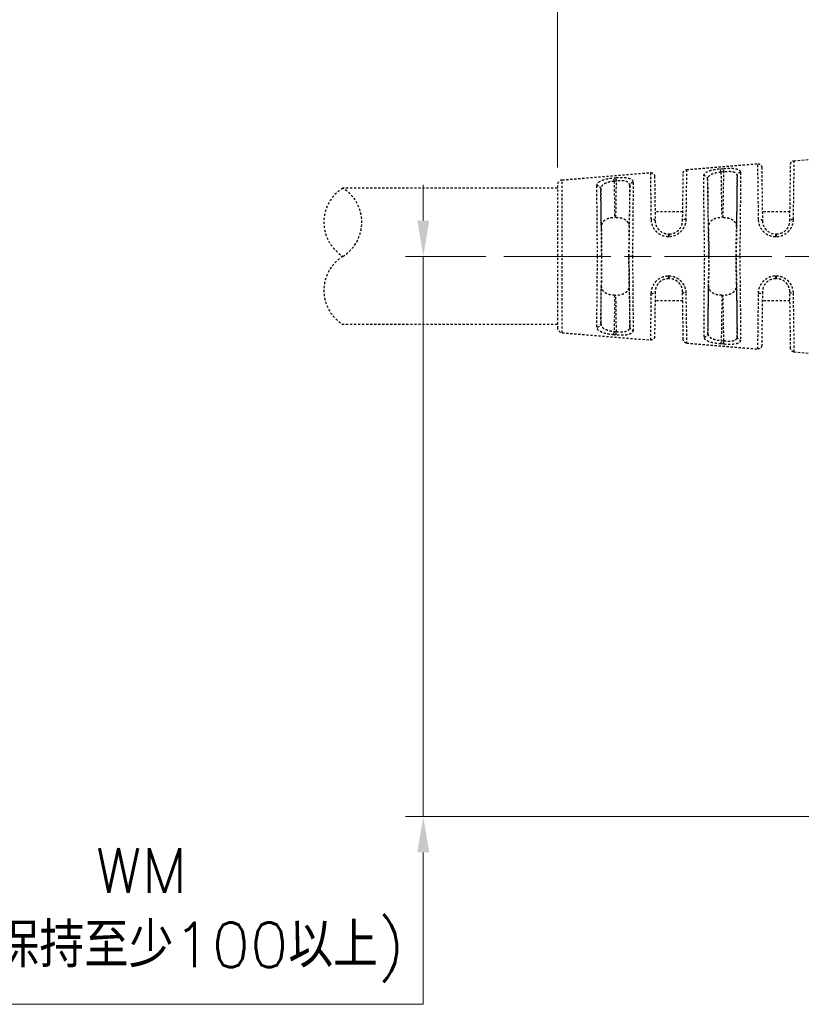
# Model space of a CAD drawing. Header units: inches. Extents: x 0 to 5766, y -2164 to 1330.
# Tile 123 of 210: x 3946 to 3989, y 314 to 369. Entities that reach past the tile are written whole.
import ezdxf

# ---------------------------------------------------------------- set-up
doc = ezdxf.new("R2010")
doc.units = ezdxf.units.IN
doc.header["$MEASUREMENT"] = 0
for name, pattern in [('AM_ISO08W050x2', [9, 6, -0.75, 1.5, -0.75]), ('CENTER', [2, 1.25, -0.25, 0.25, -0.25]), ('HIDDEN', [0.375, 0.25, -0.125])]:
    doc.linetypes.add(name, pattern=pattern)
doc.layers.add('AM_5', color=3, linetype='Continuous', lineweight=15)
doc.layers.add('AM_7', color=4, linetype='CENTER', lineweight=15)
doc.layers.add('中繼線', color=7, linetype='Continuous')
doc.styles.add('尺寸標註', font='romans.shx', dxfattribs={"bigfont": 'CHINESET.SHX'})
doc.dimstyles.new('複本 CNS2-1$0', dxfattribs={"dimtxt": 2.5, "dimasz": 2, "dimexe": 1, "dimexo": 1, "dimgap": 1, "dimtad": 1, "dimtoh": 1, "dimdsep": 46, "dimtxsty": '尺寸標註', "dimcen": 0, "dimclrd": 2, "dimclre": 2, "dimclrt": 3, "dimadec": 0, "dimazin": 2, "dimtp": 0.1, "dimtm": 0.1, "dimtfac": 0.71, "dimtmove": 0, "dimatfit": 0, "dimfxl": 0, "dimlwd": 13, "dimlwe": 13, "dimarcsym": 0})
doc.dimstyles.new('複本(2) CNS2-1$0', dxfattribs={"dimtxt": 2.75, "dimasz": 2.2, "dimexe": 1, "dimexo": 1, "dimgap": 1, "dimtad": 1, "dimtoh": 1, "dimdsep": 46, "dimtxsty": '尺寸標註', "dimcen": 0, "dimclrd": 2, "dimclre": 2, "dimclrt": 3, "dimadec": 0, "dimazin": 2, "dimtp": 0.1, "dimtm": 0.1, "dimtfac": 0.71, "dimtmove": 0, "dimatfit": 0, "dimfxl": 0, "dimlwd": 13, "dimlwe": 13, "dimarcsym": 0})

# ---------------------------------------------------------------- blocks, each defined once
blk = doc.blocks.new('*D357')
at = {"layer": 'AM_5', "color": 2, "lineweight": 13}
for p, q in [((3943.017, 389.537), (3943.017, 391.737)), ((3943.017, 391.737), (3963.529, 391.737)), ((3929.571, 387.337), (3944.017, 387.337)), ((3943.017, 368.526), (3943.017, 387.337)), ((3897.282, 368.526), (3944.017, 368.526)), ((3943.017, 366.326), (3943.017, 364.126))]:
    blk.add_line(p, q, dxfattribs=at)
at = {"layer": 'AM_5', "color": 2}
for points in [[(3942.65, 389.537), (3943.383, 389.537), (3943.017, 387.337)], [(3942.65, 366.326), (3943.383, 366.326), (3943.017, 368.526)]]:
    blk.add_solid(points, dxfattribs=at)
at = {"layer": 'Defpoints', "color": 0}
for p in [(3928.571, 387.337), (3943.017, 387.337), (3896.282, 368.526)]:
    blk.add_point(p, dxfattribs=at)
at = {"layer": 'AM_5', "color": 3, "insert": (3953.773, 394.112), "char_height": 2.75, "attachment_point": 5, "style": '尺寸標註'}
blk.add_mtext('18.8 REF.', dxfattribs=at)
blk = doc.blocks.new('*D334')
at = {"layer": 'AM_5', "color": 2, "lineweight": 13}
for p, q in [((3975.812, 360.95), (3975.812, 407.342)), ((4007.173, 391.337), (4007.173, 407.342)), ((4005.173, 406.342), (3977.812, 406.342))]:
    blk.add_line(p, q, dxfattribs=at)
at = {"layer": 'AM_5', "color": 2}
for points in [[(3977.812, 406.676), (3977.812, 406.009), (3975.812, 406.342)], [(4005.173, 406.676), (4005.173, 406.009), (4007.173, 406.342)]]:
    blk.add_solid(points, dxfattribs=at)
at = {"layer": 'Defpoints', "color": 0}
for p in [(3975.812, 406.342), (4007.173, 390.337), (3975.812, 359.95)]:
    blk.add_point(p, dxfattribs=at)
at = {"layer": 'AM_5', "color": 3, "insert": (3991.493, 411.33), "char_height": 2.5, "attachment_point": 5, "style": '尺寸標註'}
blk.add_mtext('WL\\P(空間保持至少100以上)', dxfattribs=at)
blk = doc.blocks.new('*D337')
at = {"color": 2, "lineweight": 13}
for p, q in [((3968.311, 357.976), (3968.311, 359.976)), ((3971.812, 355.976), (3967.311, 355.976)), ((3968.311, 355.976), (3968.311, 324.616)), ((4002.199, 324.616), (3967.311, 324.616)), ((3968.311, 322.616), (3968.311, 314.11)), ((3968.311, 314.11), (3937.788, 314.11))]:
    blk.add_line(p, q, dxfattribs=at)
at = {"color": 2}
for points in [[(3967.978, 357.976), (3968.645, 357.976), (3968.311, 355.976)], [(3967.978, 322.616), (3968.645, 322.616), (3968.311, 324.616)]]:
    blk.add_solid(points, dxfattribs=at)
at = {"layer": 'Defpoints', "color": 0}
for p in [(3972.812, 355.976), (3968.311, 324.616), (4003.199, 324.616)]:
    blk.add_point(p, dxfattribs=at)
at = {"color": 3, "insert": (3952.549, 319.098), "char_height": 2.5, "attachment_point": 5, "style": '尺寸標註'}
blk.add_mtext('WM\\P(空間保持至少100以上)', dxfattribs=at)
blk = doc.blocks.new('90接頭方向組合')
at = {"layer": '中繼線', "color": 1, "linetype": 'HIDDEN', "ltscale": 0.5}
for p, q in [((20.289, 49.274), (24.276, 49.605)), ((26.296, 49.774), (27.482, 49.872)), ((13.337, 48.695), (18.283, 49.107)), ((20.068, 46.412), (20.106, 49.077)), ((22.197, 49.326), (22.357, 49.34)), ((22.373, 49.148), (22.213, 49.134)), ((22.213, 49.134), (22.257, 46.605)), ((22.338, 46.605), (22.373, 49.148)), ((24.493, 49.409), (24.535, 46.412)), ((26.068, 46.412), (26.112, 49.577)), ((13.337, 40.149), (13.337, 48.695)), ((16.22, 48.814), (16.35, 48.825)), ((16.366, 48.634), (16.237, 48.623)), ((16.237, 48.623), (16.265, 46.605)), ((16.338, 46.605), (16.366, 48.634)), ((18.5, 48.91), (18.535, 46.412)), ((21.518, 45.959), (21.47, 48.746)), ((23.12, 48.933), (23.079, 45.959)), ((13.061, 48.241), (1.061, 48.241)), ((13.061, 48.396), (13.061, 40.448)), ((15.524, 45.959), (15.493, 48.19)), ((17.113, 48.379), (17.079, 45.959)), ((20.075, 46.922), (18.527, 46.922)), ((26.075, 46.922), (24.527, 46.922)), ((16.338, 46.605), (16.265, 46.605)), ((22.338, 46.605), (22.257, 46.605)), ((19.302, 45.518), (19.268, 45.518)), ((19.284, 45.672), (19.318, 45.672)), ((25.302, 45.514), (25.268, 45.514)), ((25.284, 45.672), (25.318, 45.672)), ((15.525, 44.422), (15.309, 44.422)), ((15.541, 44.422), (15.525, 44.422)), ((17.079, 44.422), (17.062, 44.422)), ((17.262, 44.422), (17.079, 44.422)), ((21.541, 44.422), (21.521, 44.422)), ((23.083, 44.422), (23.062, 44.422)), ((23.267, 44.422), (23.083, 44.422)), ((19.268, 43.326), (19.302, 43.326)), ((19.318, 43.172), (19.284, 43.172)), ((25.268, 43.331), (25.302, 43.331)), ((25.318, 43.172), (25.284, 43.172)), ((15.493, 40.654), (15.524, 42.886)), ((17.079, 42.886), (17.113, 40.465)), ((21.485, 40.098), (21.524, 42.886)), ((23.079, 42.886), (23.12, 39.912)), ((16.265, 42.24), (16.237, 40.221)), ((16.265, 42.24), (16.338, 42.24)), ((16.366, 40.21), (16.338, 42.24)), ((18.535, 42.433), (18.5, 39.934)), ((20.075, 41.922), (18.527, 41.922)), ((20.106, 39.767), (20.068, 42.433)), ((22.265, 42.24), (22.23, 39.709)), ((22.265, 42.24), (22.338, 42.24)), ((22.373, 39.697), (22.338, 42.24)), ((24.535, 42.433), (24.493, 39.436)), ((26.075, 41.922), (24.527, 41.922)), ((26.112, 39.267), (26.068, 42.433)), ((13.061, 40.604), (1.061, 40.604)), ((13.337, 40.149), (18.283, 39.738)), ((16.35, 40.019), (16.22, 40.03)), ((16.237, 40.221), (16.366, 40.21)), ((22.23, 39.709), (22.373, 39.697)), ((20.289, 39.571), (24.276, 39.239)), ((22.357, 39.504), (22.213, 39.517)), ((26.296, 39.071), (27.482, 38.972))]:
    blk.add_line(p, q, dxfattribs=at)
for centre, radius, start, end in [((13.361, 48.396), 0.3, 94.7568, 180), ((2.248, 46.331), 2.248, 121.858, 238.142), ((-0.125, 46.331), 2.248, 301.858, 58.142), ((2.248, 42.513), 2.248, 121.858, 238.142), ((13.361, 40.448), 0.3, 180, 265.2432)]:
    blk.add_arc(centre, radius, start, end, dxfattribs=at)
for centre, major_axis, ratio, start_param, end_param in [((22.213, 49.131), (-0.017, 0.199), 0.001186, 4.726301, 6.077866), ((22.373, 49.145), (-0.017, 0.199), 0.001186, 4.726301, 6.078482), ((23.32, 48.93), (-0.2, -0.001), 0.919463, 4.789486, 6.260991), ((16.237, 48.62), (-0.017, 0.199), 0.001193, 4.726301, 6.0521), ((16.366, 48.631), (-0.017, 0.199), 0.001193, 4.726301, 6.052723), ((17.313, 48.377), (-0.2, -0.001), 0.898166, 4.79194, 6.263337), ((21.27, 48.743), (0.2, 0), 0.912914, 0.021379, 1.655702), ((15.293, 48.187), (0.2, -0.001), 0.888972, 0.019054, 1.656464), ((18.335, 46.409), (0.2, 0.003), 0.443566, 0, 1.647631), ((20.268, 46.409), (-0.2, 0.003), 0.426361, 4.801371, 6.283185), ((24.335, 46.409), (0.2, 0.003), 0.399297, 0, 1.648249), ((26.268, 46.409), (-0.2, 0.003), 0.38488, 4.800792, 6.283185), ((15.562, 44.423), (0.035, -2.5), 0.008726, 4.050394, 4.712403), ((17.041, 44.423), (0.035, 2.5), 0.008726, 4.712374, 5.374384), ((21.562, 44.422), (-0.044, 2.5), 0.008724, 0.908629, 1.570644), ((23.041, 44.423), (0.035, 2.5), 0.008726, 4.712374, 5.374384), ((19.284, 45.472), (0, 0.2), 0.085193, 0, 1.339632), ((19.318, 45.472), (0, 0.2), 0.08519, 0, 1.339777), ((25.284, 45.472), (0, 0.2), 0.084754, 0, 1.362766), ((25.318, 45.472), (0, 0.2), 0.084752, 0, 1.362884), ((15.562, 44.422), (-0.035, -2.5), 0.008726, 4.712374, 5.374384), ((17.041, 44.422), (-0.035, 2.5), 0.008726, 4.050394, 4.712403), ((21.562, 44.422), (-0.035, -2.5), 0.008726, 4.712374, 5.374384), ((23.041, 44.422), (-0.035, 2.5), 0.008726, 4.050394, 4.712403), ((19.284, 43.372), (0, -0.2), 0.085193, 4.943553, 6.283185), ((19.318, 43.372), (0, -0.2), 0.08519, 4.943408, 6.283185), ((25.284, 43.372), (0, -0.2), 0.084754, 4.920419, 6.283185), ((25.318, 43.372), (0, -0.2), 0.084752, 4.920302, 6.283185), ((18.335, 42.435), (0.2, -0.003), 0.443566, 4.635554, 6.283185), ((20.268, 42.435), (-0.2, -0.003), 0.426361, 0, 1.481814), ((24.335, 42.435), (0.2, -0.003), 0.399297, 4.634936, 6.283185), ((26.268, 42.435), (-0.2, -0.003), 0.38488, 0, 1.482393), ((15.293, 40.657), (0.2, 0.001), 0.888972, 4.626721, 6.264131), ((17.313, 40.468), (-0.2, 0.001), 0.898166, 0.019848, 1.491245), ((16.237, 40.224), (-0.017, -0.199), 0.001193, 0.231085, 1.556885), ((16.366, 40.213), (-0.017, -0.199), 0.001193, 0.230462, 1.556885), ((21.285, 40.1), (0.2, 0.001), 0.912909, 4.624296, 6.261806), ((22.23, 39.712), (-0.017, -0.199), 0.001186, 0.205256, 1.556884), ((22.373, 39.699), (-0.017, -0.199), 0.001186, 0.204703, 1.556884), ((23.32, 39.915), (-0.2, 0.001), 0.919463, 0.022195, 1.4937)]:
    blk.add_ellipse(centre, major_axis=major_axis, ratio=ratio, start_param=start_param, end_param=end_param, dxfattribs=at)
for points, knots in [([(24.276, 49.605), (24.297, 49.607), (24.319, 49.606), (24.361, 49.595), (24.382, 49.587), (24.418, 49.563), (24.435, 49.549), (24.462, 49.515), (24.473, 49.495), (24.484, 49.465), (24.487, 49.454), (24.491, 49.432), (24.493, 49.42), (24.493, 49.409)], [0, 0, 0, 0, 0.00641429, 0.00641429, 0.01291848, 0.01291848, 0.01941944, 0.01941944, 0.02592052, 0.02592052, 0.02924848, 0.02924848, 0.0326743, 0.0326743, 0.0326743, 0.0326743]), ([(24.318, 46.488), (24.312, 46.961), (24.306, 47.389), (24.301, 47.762), (24.301, 47.8), (24.3, 47.837), (24.3, 47.873), (24.295, 48.22), (24.291, 48.515), (24.288, 48.757), (24.288, 48.793), (24.287, 48.828), (24.287, 48.861), (24.283, 49.093), (24.281, 49.268), (24.279, 49.389), (24.279, 49.403), (24.279, 49.416), (24.279, 49.429), (24.277, 49.55), (24.276, 49.605), (24.276, 49.605)], [0, 0, 0, 0, 0.1135791, 0.1135791, 0.1135791, 0.125, 0.125, 0.125, 0.233783, 0.233783, 0.233783, 0.25, 0.25, 0.25, 0.361911, 0.361911, 0.361911, 0.375, 0.375, 0.375, 0.4997548, 0.4997548, 0.4997548, 0.4997548]), ([(26.112, 49.577), (26.113, 49.584), (26.113, 49.592), (26.115, 49.606), (26.116, 49.613), (26.121, 49.634), (26.126, 49.647), (26.143, 49.683), (26.159, 49.705), (26.199, 49.741), (26.223, 49.755), (26.263, 49.769), (26.28, 49.772), (26.296, 49.774)], [0, 0, 0, 0, 0.0021875, 0.0021875, 0.00434896, 0.00434896, 0.00849637, 0.00849637, 0.01646229, 0.01646229, 0.02442821, 0.02442821, 0.02934689, 0.02934689, 0.02934689, 0.02934689]), ([(26.296, 49.774), (26.296, 49.774), (26.296, 49.774), (26.296, 49.774), (26.296, 49.773), (26.289, 49.333), (26.276, 48.335), (26.27, 47.84), (26.261, 47.212), (26.252, 46.486)], [0.4996149, 0.4996149, 0.4996149, 0.4996149, 0.5, 0.5, 0.5, 0.834147, 0.834147, 0.834147, 1, 1, 1, 1]), ([(18.283, 49.107), (18.304, 49.109), (18.326, 49.107), (18.368, 49.097), (18.389, 49.088), (18.425, 49.065), (18.442, 49.05), (18.469, 49.016), (18.48, 48.997), (18.491, 48.966), (18.494, 48.955), (18.498, 48.933), (18.5, 48.922), (18.5, 48.91)], [0, 0, 0, 0, 0.00641429, 0.00641429, 0.01291848, 0.01291848, 0.01941944, 0.01941944, 0.02592052, 0.02592052, 0.02924848, 0.02924848, 0.0326743, 0.0326743, 0.0326743, 0.0326743]), ([(18.318, 46.497), (18.313, 46.896), (18.308, 47.257), (18.304, 47.57), (18.303, 47.598), (18.303, 47.626), (18.303, 47.654), (18.299, 47.948), (18.296, 48.198), (18.293, 48.401), (18.293, 48.428), (18.292, 48.454), (18.292, 48.48), (18.289, 48.676), (18.287, 48.825), (18.286, 48.927), (18.286, 48.937), (18.285, 48.947), (18.285, 48.957), (18.284, 49.059), (18.283, 49.107), (18.283, 49.107)], [0, 0, 0, 0, 0.1146318, 0.1146318, 0.1146318, 0.125, 0.125, 0.125, 0.2353886, 0.2353886, 0.2353886, 0.25, 0.25, 0.25, 0.3633569, 0.3633569, 0.3633569, 0.375, 0.375, 0.375, 0.4999914, 0.4999914, 0.4999914, 0.4999914]), ([(20.106, 49.077), (20.106, 49.084), (20.106, 49.092), (20.108, 49.106), (20.109, 49.113), (20.114, 49.134), (20.119, 49.147), (20.136, 49.183), (20.152, 49.206), (20.192, 49.241), (20.216, 49.255), (20.256, 49.269), (20.273, 49.272), (20.289, 49.274)], [0, 0, 0, 0, 0.0021875, 0.0021875, 0.00434897, 0.00434897, 0.00849638, 0.00849638, 0.01646231, 0.01646231, 0.02442823, 0.02442823, 0.02934691, 0.02934691, 0.02934691, 0.02934691]), ([(20.289, 49.274), (20.289, 49.274), (20.289, 49.274), (20.289, 49.274), (20.289, 49.274), (20.283, 48.836), (20.27, 47.865), (20.265, 47.481), (20.259, 47.019), (20.252, 46.494)], [0.4999756, 0.4999756, 0.4999756, 0.4999756, 0.5, 0.5, 0.5, 0.8584664, 0.8584664, 0.8584664, 1, 1, 1, 1]), ([(21.253, 48.925), (21.253, 48.952), (21.262, 48.991), (21.282, 49.028), (21.298, 49.051), (21.307, 49.062), (21.34, 49.097), (21.367, 49.118), (21.431, 49.157), (21.467, 49.175), (21.554, 49.209), (21.602, 49.225), (21.704, 49.252), (21.758, 49.265), (21.938, 49.299), (22.064, 49.315), (22.197, 49.326)], [0, 0, 0, 0, 0.125, 0.1875, 0.1875, 0.25, 0.25, 0.375, 0.375, 0.5, 0.5, 0.625, 0.625, 0.75, 0.75, 1, 1, 1, 1]), ([(22.213, 49.134), (22.111, 49.124), (22.01, 49.108), (21.92, 49.087), (21.827, 49.065), (21.744, 49.039), (21.677, 49.007), (21.642, 48.99), (21.611, 48.972), (21.584, 48.952), (21.571, 48.942), (21.559, 48.932), (21.549, 48.922), (21.543, 48.917), (21.538, 48.911), (21.533, 48.906), (21.529, 48.902), (21.525, 48.897), (21.522, 48.893), (21.49, 48.853), (21.473, 48.811), (21.47, 48.76), (21.47, 48.755), (21.47, 48.751), (21.47, 48.746)], [0, 0, 0, 0, 0.243119, 0.243119, 0.243119, 0.493188, 0.493188, 0.493188, 0.625, 0.625, 0.625, 0.6875, 0.6875, 0.6875, 0.71875, 0.71875, 0.71875, 0.744248, 0.744248, 0.744248, 0.979343, 0.979343, 0.979343, 1, 1, 1, 1]), ([(22.357, 49.34), (22.488, 49.351), (22.615, 49.357), (22.793, 49.354), (22.848, 49.351), (22.951, 49.342), (23.001, 49.335), (23.086, 49.317), (23.124, 49.306), (23.173, 49.285), (23.188, 49.278), (23.215, 49.262), (23.228, 49.253), (23.282, 49.209), (23.303, 49.166), (23.304, 49.113)], [0, 0, 0, 0, 0.25, 0.25, 0.375, 0.375, 0.5, 0.5, 0.625, 0.625, 0.6875, 0.6875, 0.75, 0.75, 1, 1, 1, 1]), ([(23.12, 48.933), (23.12, 48.958), (23.116, 48.982), (23.103, 49.013), (23.098, 49.023), (23.085, 49.042), (23.079, 49.05), (23.053, 49.077), (23.031, 49.092), (22.992, 49.111), (22.978, 49.117), (22.948, 49.128), (22.931, 49.133), (22.852, 49.153), (22.773, 49.162), (22.589, 49.165), (22.484, 49.16), (22.373, 49.148)], [0, 0, 0, 0, 0.125, 0.125, 0.1875, 0.1875, 0.25, 0.25, 0.375, 0.375, 0.4375, 0.4375, 0.5, 0.5, 0.75, 0.75, 1, 1, 1, 1]), ([(23.304, 49.113), (23.305, 48.921), (23.305, 48.662), (23.303, 48.186), (23.303, 48.013), (23.301, 47.734), (23.3, 47.638), (23.299, 47.489), (23.299, 47.414), (23.298, 47.324), (23.298, 47.285), (23.298, 47.259), (23.297, 47.244), (23.294, 46.854), (23.29, 46.424), (23.28, 45.477), (23.274, 44.961), (23.267, 44.422)], [0, 0, 0, 0, 0.25, 0.25, 0.375, 0.375, 0.4375, 0.4375, 0.46875, 0.484375, 0.492188, 0.492188, 0.5, 0.5, 0.75, 0.75, 1, 1, 1, 1]), ([(15.276, 48.364), (15.276, 48.396), (15.282, 48.426), (15.297, 48.468), (15.304, 48.482), (15.319, 48.508), (15.328, 48.52), (15.361, 48.56), (15.387, 48.584), (15.435, 48.617), (15.452, 48.628), (15.489, 48.648), (15.508, 48.657), (15.573, 48.686), (15.62, 48.704), (15.723, 48.734), (15.777, 48.748), (15.958, 48.785), (16.086, 48.803), (16.22, 48.814)], [0, 0, 0, 0, 0.125, 0.125, 0.1875, 0.1875, 0.25, 0.25, 0.375, 0.375, 0.4375, 0.4375, 0.5, 0.5, 0.625, 0.625, 0.75, 0.75, 1, 1, 1, 1]), ([(16.237, 48.623), (16.183, 48.617), (16.13, 48.61), (16.079, 48.602), (16.054, 48.597), (16.028, 48.592), (16.004, 48.587), (15.982, 48.583), (15.961, 48.578), (15.941, 48.573), (15.891, 48.56), (15.844, 48.546), (15.801, 48.53), (15.781, 48.523), (15.761, 48.515), (15.743, 48.506), (15.727, 48.499), (15.712, 48.492), (15.698, 48.484), (15.695, 48.483), (15.693, 48.482), (15.691, 48.48), (15.658, 48.463), (15.629, 48.443), (15.604, 48.421), (15.591, 48.411), (15.58, 48.399), (15.569, 48.388), (15.564, 48.382), (15.559, 48.376), (15.554, 48.37), (15.551, 48.365), (15.547, 48.36), (15.544, 48.355), (15.511, 48.309), (15.495, 48.261), (15.493, 48.202), (15.493, 48.198), (15.493, 48.194), (15.493, 48.19)], [0, 0, 0, 0, 0.125, 0.125, 0.125, 0.1875, 0.1875, 0.1875, 0.242432, 0.242432, 0.242432, 0.375, 0.375, 0.375, 0.4375, 0.4375, 0.4375, 0.491526, 0.491526, 0.491526, 0.5, 0.5, 0.5, 0.625, 0.625, 0.625, 0.6875, 0.6875, 0.6875, 0.71875, 0.71875, 0.71875, 0.742946, 0.742946, 0.742946, 0.984164, 0.984164, 0.984164, 1, 1, 1, 1]), ([(16.35, 48.825), (16.416, 48.831), (16.48, 48.835), (16.607, 48.839), (16.67, 48.84), (16.789, 48.836), (16.845, 48.832), (16.922, 48.823), (16.947, 48.82), (16.995, 48.811), (17.019, 48.806), (17.083, 48.79), (17.12, 48.777), (17.168, 48.753), (17.183, 48.744), (17.21, 48.726), (17.223, 48.715), (17.275, 48.665), (17.296, 48.615), (17.296, 48.556)], [0, 0, 0, 0, 0.125, 0.125, 0.25, 0.25, 0.375, 0.375, 0.4375, 0.4375, 0.5, 0.5, 0.625, 0.625, 0.6875, 0.6875, 0.75, 0.75, 1, 1, 1, 1]), ([(17.113, 48.379), (17.113, 48.408), (17.108, 48.435), (17.096, 48.47), (17.091, 48.481), (17.079, 48.503), (17.073, 48.512), (17.048, 48.542), (17.026, 48.56), (16.988, 48.583), (16.974, 48.59), (16.944, 48.603), (16.927, 48.609), (16.848, 48.633), (16.769, 48.645), (16.584, 48.651), (16.478, 48.647), (16.366, 48.634)], [0, 0, 0, 0, 0.125, 0.125, 0.1875, 0.1875, 0.25, 0.25, 0.375, 0.375, 0.4375, 0.4375, 0.5, 0.5, 0.75, 0.75, 1, 1, 1, 1]), ([(17.296, 48.556), (17.298, 48.037), (17.292, 47.031), (17.278, 45.722), (17.274, 45.31), (17.268, 44.871), (17.262, 44.422)], [0, 0, 0, 0, 0.760219, 0.760219, 0.760219, 1, 1, 1, 1]), ([(21.304, 44.422), (21.296, 44.943), (21.288, 45.44), (21.279, 46.117), (21.276, 46.331), (21.272, 46.635), (21.27, 46.734), (21.269, 46.877), (21.268, 46.947), (21.267, 47.027), (21.267, 47.061), (21.266, 47.083), (21.266, 47.093), (21.262, 47.512), (21.258, 47.874), (21.254, 48.486), (21.253, 48.736), (21.253, 48.925)], [0.0000003, 0.0000003, 0.0000003, 0.0000003, 0.25, 0.25, 0.375, 0.375, 0.4375, 0.4375, 0.46875, 0.484375, 0.4921875, 0.4921875, 0.5, 0.5, 0.75, 0.75, 1, 1, 1, 1]), ([(21.47, 48.746), (21.47, 48.566), (21.47, 48.321), (21.473, 48.015), (21.475, 47.721), (21.478, 47.372), (21.483, 46.985), (21.487, 46.598), (21.493, 46.175), (21.5, 45.742), (21.506, 45.302), (21.513, 44.853), (21.521, 44.422)], [3.09842, 3.09842, 3.09842, 3.09842, 3.393347, 3.393347, 3.393347, 3.676606, 3.676606, 3.676606, 3.959996, 3.959996, 3.959996, 4.248071, 4.248071, 4.248071, 4.248071]), ([(23.083, 44.422), (23.09, 44.874), (23.096, 45.346), (23.101, 45.808), (23.106, 46.262), (23.111, 46.706), (23.114, 47.11), (23.117, 47.514), (23.119, 47.878), (23.121, 48.182), (23.122, 48.499), (23.122, 48.751), (23.12, 48.933)], [5.269221, 5.269221, 5.269221, 5.269221, 5.5622, 5.5622, 5.5622, 5.850036, 5.850036, 5.850036, 6.137734, 6.137734, 6.137734, 6.437673, 6.437673, 6.437673, 6.437673]), ([(15.309, 44.422), (15.303, 44.827), (15.299, 45.223), (15.295, 45.598), (15.294, 45.633), (15.294, 45.668), (15.293, 45.703), (15.29, 46.065), (15.286, 46.406), (15.284, 46.717), (15.283, 46.754), (15.283, 46.791), (15.283, 46.827), (15.28, 47.139), (15.279, 47.42), (15.277, 47.663), (15.277, 47.684), (15.277, 47.705), (15.277, 47.726), (15.276, 47.983), (15.276, 48.196), (15.276, 48.364)], [0, 0, 0, 0, 0.228628, 0.228628, 0.228628, 0.25, 0.25, 0.25, 0.473508, 0.473508, 0.473508, 0.5, 0.5, 0.5, 0.730031, 0.730031, 0.730031, 0.75, 0.75, 0.75, 1, 1, 1, 1]), ([(15.493, 48.19), (15.492, 48.017), (15.493, 47.792), (15.494, 47.52), (15.495, 47.258), (15.497, 46.952), (15.5, 46.617), (15.503, 46.282), (15.507, 45.919), (15.511, 45.548), (15.515, 45.173), (15.52, 44.79), (15.525, 44.422)], [3.058727, 3.058727, 3.058727, 3.058727, 3.339025, 3.339025, 3.339025, 3.609231, 3.609231, 3.609231, 3.879551, 3.879551, 3.879551, 4.153321, 4.153321, 4.153321, 4.153321]), ([(17.079, 44.422), (17.084, 44.811), (17.09, 45.216), (17.094, 45.614), (17.099, 46.005), (17.103, 46.389), (17.106, 46.742), (17.109, 47.094), (17.111, 47.415), (17.112, 47.688), (17.113, 47.972), (17.113, 48.204), (17.113, 48.379)], [5.269156, 5.269156, 5.269156, 5.269156, 5.54884, 5.54884, 5.54884, 5.824577, 5.824577, 5.824577, 6.100194, 6.100194, 6.100194, 6.386537, 6.386537, 6.386537, 6.386537]), ([(15.524, 45.959), (15.522, 46.077), (15.537, 46.186), (15.609, 46.337), (15.646, 46.388), (15.743, 46.475), (15.804, 46.511), (15.924, 46.558), (15.988, 46.576), (16.125, 46.599), (16.197, 46.605), (16.265, 46.605)], [0.7608371, 0.7608371, 0.7608371, 0.7608371, 0.8071525, 0.8071525, 0.8317132, 0.8317132, 0.8562739, 0.8562739, 0.8764261, 0.8764261, 0.8965784, 0.8965784, 0.8965784, 0.8965784]), ([(16.338, 46.605), (16.405, 46.605), (16.478, 46.599), (16.615, 46.576), (16.679, 46.558), (16.799, 46.511), (16.86, 46.475), (16.957, 46.388), (16.994, 46.337), (17.065, 46.186), (17.08, 46.077), (17.079, 45.959)], [0.8964799, 0.8964799, 0.8964799, 0.8964799, 0.9166321, 0.9166321, 0.9367843, 0.9367843, 0.9613451, 0.9613451, 0.9859058, 0.9859058, 1.0322212, 1.0322212, 1.0322212, 1.0322212]), ([(19.268, 45.518), (19.201, 45.518), (19.136, 45.525), (19.009, 45.553), (18.946, 45.575), (18.828, 45.629), (18.773, 45.661), (18.696, 45.718), (18.671, 45.738), (18.624, 45.781), (18.6, 45.805), (18.537, 45.874), (18.499, 45.924), (18.451, 46.003), (18.436, 46.03), (18.409, 46.086), (18.396, 46.116), (18.342, 46.258), (18.32, 46.376), (18.318, 46.497)], [0, 0, 0, 0, 0.125, 0.125, 0.25, 0.25, 0.375, 0.375, 0.4375, 0.4375, 0.5, 0.5, 0.625, 0.625, 0.6875, 0.6875, 0.75, 0.75, 1, 1, 1, 1]), ([(18.535, 46.412), (18.536, 46.315), (18.557, 46.22), (18.592, 46.135), (18.61, 46.092), (18.632, 46.051), (18.657, 46.013), (18.669, 45.993), (18.682, 45.975), (18.696, 45.957), (18.703, 45.948), (18.71, 45.94), (18.718, 45.931), (18.725, 45.923), (18.732, 45.915), (18.74, 45.906), (18.802, 45.841), (18.876, 45.787), (18.96, 45.746), (18.985, 45.735), (19.01, 45.724), (19.037, 45.715), (19.115, 45.687), (19.199, 45.672), (19.284, 45.672)], [0, 0, 0, 0, 0.25, 0.25, 0.25, 0.375, 0.375, 0.375, 0.4375, 0.4375, 0.4375, 0.46875, 0.46875, 0.46875, 0.5, 0.5, 0.5, 0.729105, 0.729105, 0.729105, 0.796829, 0.796829, 0.796829, 1, 1, 1, 1]), ([(20.252, 46.494), (20.251, 46.433), (20.245, 46.374), (20.228, 46.285), (20.221, 46.256), (20.205, 46.198), (20.196, 46.171), (20.162, 46.082), (20.134, 46.026), (20.069, 45.92), (20.032, 45.871), (19.9, 45.727), (19.798, 45.653), (19.558, 45.545), (19.432, 45.518), (19.302, 45.518)], [0, 0, 0, 0, 0.125, 0.125, 0.1875, 0.1875, 0.25, 0.25, 0.375, 0.375, 0.5, 0.5, 0.75, 0.75, 1, 1, 1, 1]), ([(19.318, 45.672), (19.428, 45.672), (19.533, 45.697), (19.671, 45.758), (19.714, 45.783), (19.773, 45.825), (19.792, 45.84), (19.827, 45.871), (19.843, 45.886), (19.894, 45.939), (19.924, 45.978), (19.963, 46.039), (19.975, 46.06), (19.997, 46.103), (20.008, 46.126), (20.048, 46.229), (20.067, 46.319), (20.068, 46.412)], [0, 0, 0, 0, 0.25, 0.25, 0.375, 0.375, 0.4375, 0.4375, 0.5, 0.5, 0.625, 0.625, 0.6875, 0.6875, 0.75, 0.75, 1, 1, 1, 1]), ([(21.518, 45.959), (21.517, 46.077), (21.531, 46.186), (21.603, 46.337), (21.639, 46.388), (21.736, 46.475), (21.797, 46.511), (21.916, 46.558), (21.981, 46.576), (22.118, 46.599), (22.19, 46.605), (22.257, 46.605)], [0.7609543, 0.7609543, 0.7609543, 0.7609543, 0.8072597, 0.8072597, 0.8318055, 0.8318055, 0.8563513, 0.8563513, 0.8764894, 0.8764894, 0.8966274, 0.8966274, 0.8966274, 0.8966274]), ([(22.338, 46.605), (22.405, 46.605), (22.478, 46.599), (22.615, 46.576), (22.679, 46.558), (22.799, 46.511), (22.86, 46.475), (22.957, 46.388), (22.994, 46.337), (23.065, 46.186), (23.08, 46.077), (23.079, 45.959)], [0.8964799, 0.8964799, 0.8964799, 0.8964799, 0.9166321, 0.9166321, 0.9367843, 0.9367843, 0.9613451, 0.9613451, 0.9859058, 0.9859058, 1.0322212, 1.0322212, 1.0322212, 1.0322212]), ([(25.268, 45.514), (25.202, 45.514), (25.138, 45.52), (25.012, 45.548), (24.949, 45.569), (24.832, 45.622), (24.777, 45.653), (24.674, 45.728), (24.625, 45.772), (24.54, 45.864), (24.502, 45.913), (24.437, 46.018), (24.409, 46.076), (24.343, 46.247), (24.32, 46.366), (24.318, 46.488)], [0, 0, 0, 0, 0.125, 0.125, 0.25, 0.25, 0.375, 0.375, 0.5, 0.5, 0.625, 0.625, 0.75, 0.75, 1, 1, 1, 1]), ([(24.535, 46.412), (24.537, 46.263), (24.584, 46.122), (24.659, 46.008), (24.672, 45.989), (24.685, 45.971), (24.699, 45.953), (24.706, 45.944), (24.714, 45.936), (24.721, 45.927), (24.728, 45.919), (24.735, 45.911), (24.744, 45.903), (24.879, 45.762), (25.077, 45.672), (25.284, 45.672)], [0, 0, 0, 0, 0.375, 0.375, 0.375, 0.4375, 0.4375, 0.4375, 0.46875, 0.46875, 0.46875, 0.5, 0.5, 0.5, 1, 1, 1, 1]), ([(26.252, 46.486), (26.251, 46.425), (26.245, 46.364), (26.228, 46.276), (26.22, 46.246), (26.204, 46.188), (26.194, 46.16), (26.16, 46.072), (26.132, 46.016), (26.066, 45.91), (26.029, 45.861), (25.896, 45.719), (25.795, 45.646), (25.556, 45.54), (25.431, 45.513), (25.302, 45.514)], [0, 0, 0, 0, 0.125, 0.125, 0.1875, 0.1875, 0.25, 0.25, 0.375, 0.375, 0.5, 0.5, 0.75, 0.75, 1, 1, 1, 1]), ([(25.318, 45.672), (25.427, 45.672), (25.532, 45.696), (25.669, 45.757), (25.712, 45.782), (25.77, 45.823), (25.789, 45.838), (25.824, 45.868), (25.84, 45.882), (25.891, 45.936), (25.922, 45.974), (25.961, 46.035), (25.973, 46.056), (25.995, 46.099), (26.006, 46.122), (26.048, 46.226), (26.067, 46.317), (26.068, 46.412)], [0, 0, 0, 0, 0.25, 0.25, 0.375, 0.375, 0.4375, 0.4375, 0.5, 0.5, 0.625, 0.625, 0.6875, 0.6875, 0.75, 0.75, 1, 1, 1, 1]), ([(15.276, 40.48), (15.276, 40.648), (15.276, 40.862), (15.277, 41.119), (15.277, 41.139), (15.277, 41.16), (15.277, 41.181), (15.279, 41.425), (15.28, 41.705), (15.283, 42.018), (15.283, 42.054), (15.283, 42.09), (15.284, 42.127), (15.286, 42.438), (15.29, 42.779), (15.293, 43.142), (15.294, 43.176), (15.294, 43.211), (15.295, 43.246), (15.299, 43.621), (15.303, 44.018), (15.309, 44.422)], [0, 0, 0, 0, 0.25, 0.25, 0.25, 0.269969, 0.269969, 0.269969, 0.5, 0.5, 0.5, 0.526492, 0.526492, 0.526492, 0.75, 0.75, 0.75, 0.771372, 0.771372, 0.771372, 1, 1, 1, 1]), ([(15.525, 44.422), (15.52, 44.054), (15.515, 43.672), (15.511, 43.296), (15.507, 42.926), (15.503, 42.563), (15.5, 42.228), (15.497, 41.893), (15.495, 41.587), (15.494, 41.324), (15.493, 41.052), (15.492, 40.827), (15.493, 40.654)], [2.129864, 2.129864, 2.129864, 2.129864, 2.403635, 2.403635, 2.403635, 2.673954, 2.673954, 2.673954, 2.94416, 2.94416, 2.94416, 3.224459, 3.224459, 3.224459, 3.224459]), ([(17.113, 40.465), (17.113, 40.64), (17.113, 40.872), (17.112, 41.156), (17.111, 41.429), (17.109, 41.75), (17.106, 42.103), (17.103, 42.455), (17.099, 42.839), (17.094, 43.231), (17.09, 43.628), (17.084, 44.033), (17.079, 44.422)], [6.179833, 6.179833, 6.179833, 6.179833, 6.466177, 6.466177, 6.466177, 6.741793, 6.741793, 6.741793, 7.017531, 7.017531, 7.017531, 7.297215, 7.297215, 7.297215, 7.297215]), ([(17.262, 44.422), (17.281, 43.001), (17.292, 41.715), (17.296, 40.913), (17.296, 40.661), (17.297, 40.452), (17.296, 40.289)], [0, 0, 0, 0, 0.760219, 0.760219, 0.760219, 1, 1, 1, 1]), ([(21.269, 39.919), (21.267, 40.109), (21.268, 40.361), (21.269, 40.822), (21.27, 40.988), (21.272, 41.257), (21.272, 41.349), (21.273, 41.492), (21.274, 41.565), (21.274, 41.651), (21.275, 41.689), (21.275, 41.714), (21.275, 41.727), (21.278, 42.102), (21.282, 42.513), (21.292, 43.417), (21.298, 43.909), (21.304, 44.422)], [0, 0, 0, 0, 0.25, 0.25, 0.375, 0.375, 0.4375, 0.4375, 0.46875, 0.484375, 0.492188, 0.492188, 0.5, 0.5, 0.75, 0.75, 1, 1, 1, 1]), ([(21.521, 44.422), (21.521, 44.422), (21.519, 44.422), (21.513, 44.422), (21.508, 44.422), (21.49, 44.422), (21.475, 44.422), (21.437, 44.422), (21.415, 44.422), (21.376, 44.422), (21.362, 44.422), (21.339, 44.422), (21.332, 44.422), (21.314, 44.422), (21.305, 44.422), (21.304, 44.422)], [-0.003142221, -0.003142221, -0.003142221, -0.003142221, -0.002754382, -0.002754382, -0.002338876, -0.002338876, -0.001631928, -0.001631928, -0.00092496, -0.00092496, -0.000509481, -0.000509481, -0.000311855, -0.000311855, -0.000000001, -0.000000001, -0.000000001, -0.000000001]), ([(21.521, 44.422), (21.515, 43.992), (21.509, 43.542), (21.504, 43.102), (21.499, 42.669), (21.495, 42.246), (21.492, 41.859), (21.489, 41.472), (21.486, 41.123), (21.485, 40.829), (21.484, 40.523), (21.484, 40.278), (21.485, 40.098)], [2.129933, 2.129933, 2.129933, 2.129933, 2.418044, 2.418044, 2.418044, 2.701467, 2.701467, 2.701467, 2.984758, 2.984758, 2.984758, 3.279722, 3.279722, 3.279722, 3.279722]), ([(23.12, 39.912), (23.122, 40.093), (23.122, 40.345), (23.121, 40.662), (23.119, 40.967), (23.117, 41.331), (23.114, 41.735), (23.111, 42.139), (23.106, 42.582), (23.101, 43.037), (23.096, 43.499), (23.09, 43.971), (23.083, 44.422)], [6.128697, 6.128697, 6.128697, 6.128697, 6.428636, 6.428636, 6.428636, 6.716335, 6.716335, 6.716335, 7.00417, 7.00417, 7.00417, 7.29715, 7.29715, 7.29715, 7.29715]), ([(23.267, 44.422), (23.274, 43.884), (23.28, 43.367), (23.288, 42.658), (23.29, 42.431), (23.293, 42.11), (23.294, 42.006), (23.295, 41.855), (23.296, 41.781), (23.297, 41.696), (23.297, 41.66), (23.297, 41.636), (23.297, 41.625), (23.301, 41.193), (23.303, 40.817), (23.305, 40.183), (23.305, 39.924), (23.304, 39.731)], [0, 0, 0, 0, 0.25, 0.25, 0.375, 0.375, 0.4375, 0.4375, 0.46875, 0.484375, 0.492188, 0.492188, 0.5, 0.5, 0.75, 0.75, 1, 1, 1, 1]), ([(18.318, 42.347), (18.319, 42.408), (18.325, 42.468), (18.342, 42.557), (18.349, 42.586), (18.365, 42.644), (18.374, 42.671), (18.408, 42.76), (18.435, 42.816), (18.484, 42.895), (18.501, 42.921), (18.539, 42.97), (18.558, 42.993), (18.623, 43.066), (18.671, 43.109), (18.774, 43.184), (18.828, 43.216), (19.008, 43.298), (19.135, 43.326), (19.268, 43.326)], [0, 0, 0, 0, 0.125, 0.125, 0.1875, 0.1875, 0.25, 0.25, 0.375, 0.375, 0.4375, 0.4375, 0.5, 0.5, 0.625, 0.625, 0.75, 0.75, 1, 1, 1, 1]), ([(19.284, 43.172), (19.232, 43.172), (19.18, 43.167), (19.129, 43.156), (19.104, 43.151), (19.079, 43.144), (19.055, 43.136), (19.033, 43.129), (19.011, 43.121), (18.99, 43.112), (18.941, 43.091), (18.895, 43.065), (18.852, 43.035), (18.814, 43.008), (18.778, 42.977), (18.747, 42.945), (18.711, 42.908), (18.68, 42.868), (18.652, 42.826), (18.639, 42.805), (18.628, 42.785), (18.617, 42.764), (18.611, 42.753), (18.606, 42.742), (18.601, 42.731), (18.597, 42.723), (18.593, 42.713), (18.59, 42.705), (18.557, 42.624), (18.539, 42.545), (18.535, 42.455), (18.535, 42.448), (18.535, 42.44), (18.535, 42.433)], [0, 0, 0, 0, 0.125, 0.125, 0.125, 0.1875, 0.1875, 0.1875, 0.243967, 0.243967, 0.243967, 0.375, 0.375, 0.375, 0.492562, 0.492562, 0.492562, 0.625, 0.625, 0.625, 0.6875, 0.6875, 0.6875, 0.71875, 0.71875, 0.71875, 0.743814, 0.743814, 0.743814, 0.98012, 0.98012, 0.98012, 1, 1, 1, 1]), ([(19.302, 43.326), (19.367, 43.326), (19.431, 43.32), (19.557, 43.293), (19.62, 43.272), (19.738, 43.219), (19.793, 43.187), (19.897, 43.112), (19.946, 43.067), (20.031, 42.974), (20.069, 42.924), (20.118, 42.844), (20.133, 42.817), (20.161, 42.761), (20.174, 42.73), (20.228, 42.589), (20.25, 42.471), (20.252, 42.35)], [0, 0, 0, 0, 0.125, 0.125, 0.25, 0.25, 0.375, 0.375, 0.5, 0.5, 0.625, 0.625, 0.6875, 0.6875, 0.75, 0.75, 1, 1, 1, 1]), ([(20.068, 42.433), (20.068, 42.479), (20.063, 42.525), (20.049, 42.591), (20.044, 42.613), (20.031, 42.656), (20.025, 42.675), (19.999, 42.742), (19.977, 42.784), (19.938, 42.846), (19.924, 42.865), (19.894, 42.904), (19.877, 42.924), (19.797, 43.007), (19.718, 43.065), (19.533, 43.148), (19.428, 43.172), (19.318, 43.172)], [0, 0, 0, 0, 0.125, 0.125, 0.1875, 0.1875, 0.25, 0.25, 0.375, 0.375, 0.4375, 0.4375, 0.5, 0.5, 0.75, 0.75, 1, 1, 1, 1]), ([(24.318, 42.356), (24.319, 42.418), (24.325, 42.478), (24.348, 42.597), (24.364, 42.653), (24.41, 42.771), (24.438, 42.827), (24.503, 42.932), (24.539, 42.98), (24.627, 43.075), (24.675, 43.117), (24.777, 43.191), (24.831, 43.223), (25.011, 43.303), (25.136, 43.331), (25.268, 43.331)], [0, 0, 0, 0, 0.125, 0.125, 0.25, 0.25, 0.375, 0.375, 0.5, 0.5, 0.625, 0.625, 0.75, 0.75, 1, 1, 1, 1]), ([(25.284, 43.172), (25.233, 43.172), (25.181, 43.167), (25.131, 43.156), (25.106, 43.151), (25.082, 43.145), (25.058, 43.137), (25.035, 43.13), (25.013, 43.122), (24.992, 43.113), (24.944, 43.092), (24.898, 43.067), (24.856, 43.037), (24.817, 43.01), (24.781, 42.98), (24.749, 42.947), (24.714, 42.911), (24.682, 42.872), (24.655, 42.83), (24.642, 42.81), (24.63, 42.789), (24.619, 42.768), (24.613, 42.757), (24.608, 42.746), (24.603, 42.735), (24.599, 42.726), (24.594, 42.716), (24.591, 42.707), (24.559, 42.63), (24.54, 42.552), (24.536, 42.463), (24.535, 42.453), (24.535, 42.443), (24.535, 42.433)], [0, 0, 0, 0, 0.125, 0.125, 0.125, 0.1875, 0.1875, 0.1875, 0.245159, 0.245159, 0.245159, 0.375, 0.375, 0.375, 0.493979, 0.493979, 0.493979, 0.625, 0.625, 0.625, 0.6875, 0.6875, 0.6875, 0.71875, 0.71875, 0.71875, 0.744948, 0.744948, 0.744948, 0.974333, 0.974333, 0.974333, 1, 1, 1, 1]), ([(25.302, 43.331), (25.432, 43.331), (25.558, 43.304), (25.735, 43.225), (25.79, 43.194), (25.893, 43.12), (25.942, 43.076), (26.028, 42.984), (26.066, 42.934), (26.116, 42.855), (26.131, 42.827), (26.159, 42.771), (26.172, 42.741), (26.227, 42.599), (26.25, 42.481), (26.252, 42.359)], [0, 0, 0, 0, 0.25, 0.25, 0.375, 0.375, 0.5, 0.5, 0.625, 0.625, 0.6875, 0.6875, 0.75, 0.75, 1, 1, 1, 1]), ([(26.068, 42.433), (26.068, 42.48), (26.063, 42.526), (26.049, 42.594), (26.043, 42.616), (26.03, 42.659), (26.023, 42.679), (25.997, 42.745), (25.975, 42.788), (25.935, 42.849), (25.921, 42.869), (25.891, 42.907), (25.873, 42.927), (25.794, 43.009), (25.715, 43.067), (25.532, 43.148), (25.428, 43.172), (25.318, 43.172)], [0, 0, 0, 0, 0.125, 0.125, 0.1875, 0.1875, 0.25, 0.25, 0.375, 0.375, 0.4375, 0.4375, 0.5, 0.5, 0.75, 0.75, 1, 1, 1, 1]), ([(16.265, 42.24), (16.197, 42.24), (16.125, 42.245), (15.988, 42.268), (15.923, 42.286), (15.804, 42.334), (15.743, 42.37), (15.646, 42.457), (15.609, 42.508), (15.537, 42.658), (15.522, 42.767), (15.524, 42.886)], [0.2987944, 0.2987944, 0.2987944, 0.2987944, 0.3189909, 0.3189909, 0.3391874, 0.3391874, 0.3637035, 0.3637035, 0.3882197, 0.3882197, 0.4345351, 0.4345351, 0.4345351, 0.4345351]), ([(17.079, 42.886), (17.08, 42.767), (17.065, 42.658), (16.994, 42.508), (16.957, 42.457), (16.86, 42.37), (16.799, 42.334), (16.68, 42.286), (16.615, 42.268), (16.478, 42.245), (16.406, 42.24), (16.338, 42.24)], [0.163151, 0.163151, 0.163151, 0.163151, 0.2094664, 0.2094664, 0.2339826, 0.2339826, 0.2584987, 0.2584987, 0.2786952, 0.2786952, 0.2988917, 0.2988917, 0.2988917, 0.2988917]), ([(22.265, 42.24), (22.197, 42.24), (22.125, 42.245), (21.988, 42.268), (21.923, 42.286), (21.804, 42.334), (21.743, 42.37), (21.646, 42.457), (21.609, 42.508), (21.537, 42.658), (21.522, 42.767), (21.524, 42.886)], [0.2987944, 0.2987944, 0.2987944, 0.2987944, 0.3189909, 0.3189909, 0.3391874, 0.3391874, 0.3637035, 0.3637035, 0.3882197, 0.3882197, 0.4345351, 0.4345351, 0.4345351, 0.4345351]), ([(23.079, 42.886), (23.08, 42.767), (23.065, 42.658), (22.994, 42.508), (22.957, 42.457), (22.86, 42.37), (22.799, 42.334), (22.68, 42.286), (22.615, 42.268), (22.478, 42.245), (22.406, 42.24), (22.338, 42.24)], [0.163151, 0.163151, 0.163151, 0.163151, 0.2094664, 0.2094664, 0.2339826, 0.2339826, 0.2584987, 0.2584987, 0.2786952, 0.2786952, 0.2988917, 0.2988917, 0.2988917, 0.2988917]), ([(18.283, 39.738), (18.283, 39.738), (18.283, 39.738), (18.283, 39.738), (18.283, 39.738), (18.284, 39.785), (18.285, 39.887), (18.285, 39.897), (18.286, 39.907), (18.286, 39.918), (18.287, 40.02), (18.289, 40.168), (18.292, 40.365), (18.292, 40.39), (18.293, 40.416), (18.293, 40.443), (18.296, 40.647), (18.299, 40.897), (18.303, 41.19), (18.303, 41.218), (18.303, 41.246), (18.304, 41.274), (18.308, 41.588), (18.313, 41.948), (18.318, 42.347)], [0.4999924, 0.4999924, 0.4999924, 0.4999924, 0.5, 0.5, 0.5, 0.625, 0.625, 0.625, 0.6366327, 0.6366327, 0.6366327, 0.75, 0.75, 0.75, 0.7646055, 0.7646055, 0.7646055, 0.875, 0.875, 0.875, 0.8853656, 0.8853656, 0.8853656, 1, 1, 1, 1]), ([(20.252, 42.35), (20.269, 41.055), (20.28, 40.176), (20.286, 39.804), (20.286, 39.776), (20.286, 39.752), (20.287, 39.73), (20.288, 39.621), (20.289, 39.571), (20.289, 39.571)], [0, 0, 0, 0, 0.3494158, 0.3494158, 0.3494158, 0.375, 0.375, 0.375, 0.4999847, 0.4999847, 0.4999847, 0.4999847]), ([(24.276, 39.239), (24.276, 39.239), (24.276, 39.239), (24.276, 39.239), (24.276, 39.239), (24.277, 39.295), (24.279, 39.416), (24.279, 39.429), (24.279, 39.442), (24.279, 39.456), (24.281, 39.577), (24.283, 39.752), (24.287, 39.985), (24.287, 40.018), (24.288, 40.052), (24.288, 40.088), (24.291, 40.329), (24.295, 40.625), (24.3, 40.972), (24.3, 41.008), (24.301, 41.045), (24.301, 41.082), (24.306, 41.455), (24.312, 41.884), (24.318, 42.356)], [0.4997864, 0.4997864, 0.4997864, 0.4997864, 0.5, 0.5, 0.5, 0.625, 0.625, 0.625, 0.6377642, 0.6377642, 0.6377642, 0.75, 0.75, 0.75, 0.766011, 0.766011, 0.766011, 0.875, 0.875, 0.875, 0.8863224, 0.8863224, 0.8863224, 1, 1, 1, 1]), ([(26.252, 42.359), (26.271, 40.934), (26.284, 39.924), (26.29, 39.444), (26.292, 39.37), (26.292, 39.307), (26.293, 39.256), (26.295, 39.129), (26.296, 39.071), (26.296, 39.071)], [0, 0, 0, 0, 0.3247111, 0.3247111, 0.3247111, 0.375, 0.375, 0.375, 0.4996644, 0.4996644, 0.4996644, 0.4996644]), ([(16.22, 40.03), (16.153, 40.036), (16.087, 40.043), (15.959, 40.061), (15.896, 40.072), (15.777, 40.097), (15.722, 40.11), (15.645, 40.133), (15.62, 40.142), (15.573, 40.159), (15.549, 40.169), (15.487, 40.197), (15.45, 40.217), (15.403, 40.25), (15.388, 40.261), (15.361, 40.286), (15.349, 40.299), (15.297, 40.361), (15.276, 40.417), (15.276, 40.48)], [0, 0, 0, 0, 0.125, 0.125, 0.25, 0.25, 0.375, 0.375, 0.4375, 0.4375, 0.5, 0.5, 0.625, 0.625, 0.6875, 0.6875, 0.75, 0.75, 1, 1, 1, 1]), ([(15.493, 40.654), (15.493, 40.591), (15.512, 40.535), (15.546, 40.487), (15.563, 40.463), (15.584, 40.441), (15.608, 40.42), (15.62, 40.41), (15.633, 40.4), (15.647, 40.391), (15.661, 40.382), (15.674, 40.373), (15.69, 40.364), (15.692, 40.363), (15.695, 40.362), (15.697, 40.361), (15.762, 40.326), (15.842, 40.297), (15.932, 40.274), (16.025, 40.25), (16.129, 40.233), (16.237, 40.221)], [0, 0, 0, 0, 0.25, 0.25, 0.25, 0.375, 0.375, 0.375, 0.4375, 0.4375, 0.4375, 0.5, 0.5, 0.5, 0.508472, 0.508472, 0.508472, 0.75, 0.75, 0.75, 1, 1, 1, 1]), ([(17.296, 40.289), (17.296, 40.259), (17.291, 40.232), (17.275, 40.194), (17.268, 40.183), (17.253, 40.16), (17.244, 40.15), (17.211, 40.118), (17.184, 40.099), (17.136, 40.076), (17.118, 40.068), (17.081, 40.055), (17.061, 40.049), (16.951, 40.021), (16.85, 40.01), (16.608, 40.003), (16.481, 40.008), (16.35, 40.019)], [0, 0, 0, 0, 0.125, 0.125, 0.1875, 0.1875, 0.25, 0.25, 0.375, 0.375, 0.4375, 0.4375, 0.5, 0.5, 0.75, 0.75, 1, 1, 1, 1]), ([(16.366, 40.21), (16.471, 40.198), (16.571, 40.194), (16.66, 40.196), (16.665, 40.196), (16.671, 40.196), (16.676, 40.196), (16.746, 40.199), (16.807, 40.206), (16.861, 40.217), (16.876, 40.221), (16.89, 40.224), (16.905, 40.229), (16.924, 40.234), (16.942, 40.241), (16.959, 40.248), (16.974, 40.254), (16.988, 40.261), (17, 40.269), (17.013, 40.276), (17.025, 40.285), (17.036, 40.294), (17.041, 40.298), (17.046, 40.303), (17.051, 40.308), (17.055, 40.311), (17.058, 40.315), (17.061, 40.319), (17.096, 40.358), (17.113, 40.406), (17.113, 40.465)], [0, 0, 0, 0, 0.235395, 0.235395, 0.235395, 0.25, 0.25, 0.25, 0.4375, 0.4375, 0.4375, 0.492495, 0.492495, 0.492495, 0.5625, 0.5625, 0.5625, 0.625, 0.625, 0.625, 0.6875, 0.6875, 0.6875, 0.71875, 0.71875, 0.71875, 0.74263, 0.74263, 0.74263, 1, 1, 1, 1]), ([(18.5, 39.934), (18.499, 39.922), (18.498, 39.909), (18.49, 39.87), (18.479, 39.845), (18.449, 39.801), (18.429, 39.782), (18.384, 39.754), (18.358, 39.744), (18.316, 39.737), (18.299, 39.736), (18.283, 39.738)], [0, 0, 0, 0, 0.00380158, 0.00380158, 0.01176751, 0.01176751, 0.01973343, 0.01973343, 0.02769935, 0.02769935, 0.03261803, 0.03261803, 0.03261803, 0.03261803]), ([(20.289, 39.571), (20.268, 39.573), (20.246, 39.578), (20.207, 39.595), (20.188, 39.607), (20.156, 39.636), (20.142, 39.653), (20.121, 39.691), (20.113, 39.712), (20.107, 39.744), (20.106, 39.756), (20.106, 39.767)], [0, 0, 0, 0, 0.00642235, 0.00642235, 0.01292625, 0.01292625, 0.01942722, 0.01942722, 0.0259283, 0.0259283, 0.02935717, 0.02935717, 0.02935717, 0.02935717]), ([(22.213, 39.517), (22.147, 39.522), (22.082, 39.529), (21.955, 39.546), (21.892, 39.556), (21.774, 39.578), (21.719, 39.591), (21.643, 39.612), (21.618, 39.619), (21.57, 39.634), (21.547, 39.643), (21.484, 39.668), (21.447, 39.686), (21.398, 39.715), (21.383, 39.726), (21.356, 39.747), (21.344, 39.758), (21.29, 39.814), (21.269, 39.863), (21.269, 39.919)], [0, 0, 0, 0, 0.125, 0.125, 0.25, 0.25, 0.375, 0.375, 0.4375, 0.4375, 0.5, 0.5, 0.625, 0.625, 0.6875, 0.6875, 0.75, 0.75, 1, 1, 1, 1]), ([(21.485, 40.098), (21.485, 40.041), (21.505, 39.992), (21.54, 39.949), (21.558, 39.927), (21.579, 39.907), (21.604, 39.889), (21.616, 39.88), (21.63, 39.871), (21.643, 39.863), (21.657, 39.855), (21.671, 39.848), (21.687, 39.839), (21.748, 39.81), (21.822, 39.784), (21.905, 39.764), (21.93, 39.758), (21.955, 39.752), (21.981, 39.746), (22.06, 39.73), (22.144, 39.718), (22.23, 39.709)], [0, 0, 0, 0, 0.25, 0.25, 0.25, 0.375, 0.375, 0.375, 0.4375, 0.4375, 0.4375, 0.5, 0.5, 0.5, 0.728256, 0.728256, 0.728256, 0.796192, 0.796192, 0.796192, 1, 1, 1, 1]), ([(23.304, 39.731), (23.304, 39.705), (23.298, 39.681), (23.282, 39.648), (23.275, 39.638), (23.259, 39.618), (23.25, 39.609), (23.216, 39.581), (23.189, 39.565), (23.123, 39.539), (23.087, 39.528), (22.954, 39.5), (22.853, 39.491), (22.613, 39.488), (22.487, 39.493), (22.357, 39.504)], [0, 0, 0, 0, 0.125, 0.125, 0.1875, 0.1875, 0.25, 0.25, 0.375, 0.375, 0.5, 0.5, 0.75, 0.75, 1, 1, 1, 1]), ([(22.373, 39.697), (22.478, 39.685), (22.577, 39.68), (22.665, 39.68), (22.67, 39.68), (22.676, 39.681), (22.681, 39.681), (22.75, 39.682), (22.811, 39.687), (22.864, 39.696), (22.88, 39.699), (22.894, 39.702), (22.91, 39.706), (22.928, 39.71), (22.946, 39.716), (22.963, 39.721), (22.978, 39.727), (22.992, 39.733), (23.005, 39.739), (23.018, 39.746), (23.03, 39.753), (23.041, 39.761), (23.046, 39.764), (23.051, 39.769), (23.056, 39.773), (23.059, 39.775), (23.061, 39.777), (23.064, 39.779), (23.065, 39.78), (23.066, 39.782), (23.068, 39.783), (23.102, 39.817), (23.12, 39.859), (23.12, 39.912)], [0, 0, 0, 0, 0.235782, 0.235782, 0.235782, 0.25, 0.25, 0.25, 0.4375, 0.4375, 0.4375, 0.494125, 0.494125, 0.494125, 0.5625, 0.5625, 0.5625, 0.625, 0.625, 0.625, 0.6875, 0.6875, 0.6875, 0.71875, 0.71875, 0.71875, 0.734375, 0.734375, 0.734375, 0.744055, 0.744055, 0.744055, 1, 1, 1, 1]), ([(24.493, 39.436), (24.493, 39.423), (24.491, 39.41), (24.483, 39.372), (24.472, 39.346), (24.442, 39.303), (24.422, 39.284), (24.377, 39.255), (24.351, 39.245), (24.309, 39.238), (24.292, 39.238), (24.276, 39.239)], [0, 0, 0, 0, 0.00380155, 0.00380155, 0.01176747, 0.01176747, 0.0197334, 0.0197334, 0.02769932, 0.02769932, 0.032618, 0.032618, 0.032618, 0.032618]), ([(26.296, 39.071), (26.275, 39.073), (26.253, 39.078), (26.214, 39.095), (26.195, 39.107), (26.163, 39.136), (26.149, 39.153), (26.128, 39.191), (26.12, 39.212), (26.114, 39.245), (26.113, 39.256), (26.112, 39.267)], [0, 0, 0, 0, 0.00642235, 0.00642235, 0.01292625, 0.01292625, 0.01942722, 0.01942722, 0.0259283, 0.0259283, 0.02935713, 0.02935713, 0.02935713, 0.02935713])]:
    blk.add_open_spline(points, degree=3, knots=knots, dxfattribs=at)

msp = doc.modelspace()

# ---------------------------------------------------------------- linework, layer by layer
at = {"layer": 'AM_7', "linetype": 'AM_ISO08W050x2'}
msp.add_line((3972.812, 355.976), (4041.534, 355.976), dxfattribs=at)

# ---------------------------------------------------------------- block references
at = {"layer": '中繼線', "color": 0, "linetype": 'ByBlock', "lineweight": -2}
msp.add_blockref('90接頭方向組合', (3962.751, 311.554), dxfattribs=at)

# ---------------------------------------------------------------- dimensions: what is measured, and where the dimension line sits
dim = msp.add_linear_dim(base=(3968.311, 324.616), p1=(3972.812, 355.976), p2=(4003.199, 324.616), angle=90, text='WM\\P(空間保持至少100以上)', dimstyle='複本 CNS2-1$0', override={"dimdec": 1})
dim.commit()
dim.dimension.update_dxf_attribs({"geometry": '*D337', "text_midpoint": (3952.549, 314.11), "dimtype": 160})
at = {"layer": 'AM_5'}
dim = msp.add_linear_dim(base=(3975.812, 406.342), p1=(4007.173, 390.337), p2=(3975.812, 359.95), text='WL\\P(空間保持至少100以上)', dimstyle='複本 CNS2-1$0', override={"dimdec": 1, "dimtix": 1}, dxfattribs=at)
dim.commit()
dim.dimension.update_dxf_attribs({"geometry": '*D334', "text_midpoint": (3991.493, 406.342), "dimtype": 160})
dim = msp.add_linear_dim(base=(3943.017, 387.337), p1=(3896.282, 368.526), p2=(3928.571, 387.337), angle=90, text='<> REF.', dimstyle='複本(2) CNS2-1$0', override={"dimdec": 1}, dxfattribs=at)
dim.commit()
dim.dimension.update_dxf_attribs({"geometry": '*D357', "text_midpoint": (3953.773, 391.737), "dimtype": 160})

doc.saveas('drawing.dxf')
